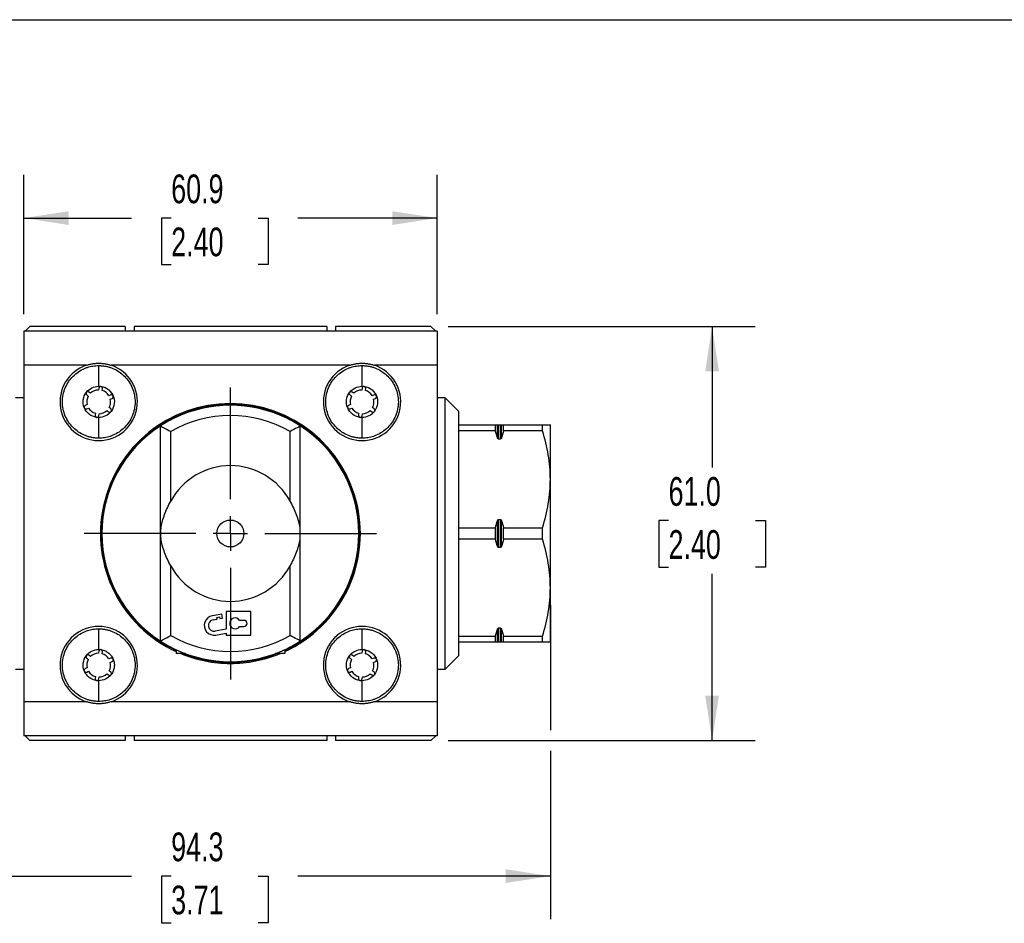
# Model space of a CAD drawing. Header units: millimetres. Extents: x 13 to 546, y 13 to 419.
# Tile 3 of 6: x 105 to 250, y 286 to 419. Entities that reach past the tile are written whole.
import ezdxf

# ---------------------------------------------------------------- set-up
doc = ezdxf.new("R2010")
doc.units = ezdxf.units.MM
doc.header["$LTSCALE"] = 2
doc.linetypes.add('SLD-Center', pattern=[19.05, 15.24, -1.27, 1.27, -1.27])
doc.linetypes.add('SLD-Solid', pattern=[0])
doc.layers.add('CENTER', color=40, linetype='SLD-Center')
doc.layers.add('DIMENSIONS', color=140, linetype='SLD-Solid', lineweight=25)
doc.layers.add('TEXT', color=140, linetype='SLD-Solid', lineweight=25)
doc.styles.add('SLDTEXTSTYLE0', font='TXT', dxfattribs={"width": 0.7})
doc.dimstyles.new('SLDDIMSTYLE0', dxfattribs={"dimtxt": 4.316016, "dimasz": 6.604, "dimexe": 0, "dimexo": 0.0625, "dimgap": 1.079004, "dimtad": 0, "dimtih": 1, "dimtoh": 1, "dimrnd": 1e-09, "dimzin": 12, "dimdsep": 46, "dimtxsty": 'SLDTEXTSTYLE0', "dimsah": 1, "dimcen": 0.09, "dimadec": 0, "dimazin": 3, "dimtfac": 1, "dimtofl": 0, "dimtmove": 0, "dimatfit": 3, "dimfxl": 0, "dimfrac": 2, "dimtolj": 1, "dimtzin": 12, "dimarcsym": 0})
doc.dimstyles.new('SLDDIMSTYLE6', dxfattribs={"dimtxt": 4.316016, "dimasz": 6.604, "dimexe": 0, "dimexo": 0.0625, "dimgap": 1.079004, "dimtad": 0, "dimtih": 1, "dimtoh": 1, "dimrnd": 1e-09, "dimzin": 4, "dimdsep": 46, "dimtxsty": 'SLDTEXTSTYLE0', "dimsah": 1, "dimcen": 0.09, "dimadec": 0, "dimazin": 1, "dimtfac": 1, "dimtofl": 0, "dimtmove": 0, "dimatfit": 3, "dimfxl": 0, "dimfrac": 2, "dimtolj": 1, "dimtzin": 12, "dimarcsym": 0})

# ---------------------------------------------------------------- blocks, each defined once
blk = doc.blocks.new('_D_10')
at = {"layer": 'DIMENSIONS'}
for p, q in [((168.51, 373.86), (213.75, 373.86)), ((207.4, 373.86), (207.4, 353.08)), ((200.98, 345.26), (199.53, 345.26)), ((199.53, 345.26), (199.53, 338.4)), ((213.81, 345.26), (215.26, 345.26)), ((215.26, 345.26), (215.26, 338.4)), ((199.53, 338.4), (200.98, 338.4)), ((215.26, 338.4), (213.81, 338.4)), ((207.4, 312.86), (207.4, 337.43)), ((168.51, 312.86), (213.75, 312.86))]:
    blk.add_line(p, q, dxfattribs=at)
for points in [[(207.4, 373.86), (206.38, 367.26), (208.41, 367.26)], [(207.4, 312.86), (208.41, 319.47), (206.38, 319.47)]]:
    blk.add_solid(points, dxfattribs=at)
at = {"layer": 'DIMENSIONS', "char_height": 4.233, "attachment_point": 1, "style": 'SLDTEXTSTYLE0'}
for s, insert in [('61.0', (200.98, 351.68)), ('2.40', (200.98, 343.86))]:
    blk.add_mtext(s, dxfattribs=dict(at, insert=insert))
blk = doc.blocks.new('_D_11')
at = {"layer": 'DIMENSIONS'}
for p, q in [((105.97, 375.7), (105.97, 396.21)), ((166.87, 375.7), (166.87, 396.21)), ((105.97, 389.86), (121.85, 389.86)), ((127.69, 389.86), (126.24, 389.86)), ((126.24, 389.86), (126.24, 383)), ((140.52, 389.86), (141.97, 389.86)), ((141.97, 389.86), (141.97, 383)), ((166.87, 389.86), (146.37, 389.86)), ((126.24, 383), (127.69, 383)), ((141.97, 383), (140.52, 383))]:
    blk.add_line(p, q, dxfattribs=at)
for points in [[(105.97, 389.86), (112.57, 388.84), (112.57, 390.87)], [(166.87, 389.86), (160.26, 390.87), (160.26, 388.84)]]:
    blk.add_solid(points, dxfattribs=at)
at = {"layer": 'DIMENSIONS', "char_height": 4.233, "attachment_point": 1, "style": 'SLDTEXTSTYLE0'}
for s, insert in [('60.9', (127.69, 396.28)), ('2.40', (127.69, 388.46))]:
    blk.add_mtext(s, dxfattribs=dict(at, insert=insert))
blk = doc.blocks.new('_D_12')
at = {"layer": 'DIMENSIONS'}
for p, q in [((89.27, 332.82), (89.27, 286.51)), ((183.57, 332.82), (183.57, 314.39)), ((183.57, 311.34), (183.57, 286.51)), ((89.27, 292.86), (121.85, 292.86)), ((127.69, 292.86), (126.24, 292.86)), ((126.24, 292.86), (126.24, 286)), ((140.52, 292.86), (141.97, 292.86)), ((141.97, 292.86), (141.97, 286)), ((183.57, 292.86), (146.37, 292.86)), ((126.24, 286), (127.69, 286)), ((141.97, 286), (140.52, 286))]:
    blk.add_line(p, q, dxfattribs=at)
for points in [[(89.27, 292.86), (95.87, 291.85), (95.87, 293.88)], [(183.57, 292.86), (176.96, 293.88), (176.96, 291.85)]]:
    blk.add_solid(points, dxfattribs=at)
at = {"layer": 'DIMENSIONS', "char_height": 4.233, "attachment_point": 1, "style": 'SLDTEXTSTYLE0'}
for s, insert in [('94.3', (127.69, 299.29)), ('3.71', (127.69, 291.46))]:
    blk.add_mtext(s, dxfattribs=dict(at, insert=insert))
blk = doc.blocks.new('SW_CENTERMARKSYMBOL_12')
at = {"layer": 'CENTER', "color": 0}
for p, q in [((0, 5.08), (0, 21.54)), ((0, 0), (0, 2.54)), ((-5.08, 0), (-21.54, 0)), ((0, 0), (-2.54, 0)), ((0, 0), (0, -2.54)), ((0, 0), (2.54, 0)), ((5.08, 0), (21.54, 0)), ((0, -5.08), (0, -21.54))]:
    blk.add_line(p, q, dxfattribs=at)

msp = doc.modelspace()

# ---------------------------------------------------------------- linework, layer by layer
for p, q in [((105.965, 373.164), (105.965, 368.164)), ((166.865, 373.164), (105.965, 373.164)), ((106.865, 373.864), (106.165, 373.164)), ((120.915, 373.864), (106.865, 373.864)), ((120.915, 373.864), (120.915, 373.164)), ((122.215, 373.864), (122.215, 373.164)), ((150.615, 373.864), (122.215, 373.864)), ((150.615, 373.864), (150.615, 373.164)), ((165.965, 373.864), (151.915, 373.864)), ((151.915, 373.864), (151.915, 373.164)), ((166.665, 373.164), (165.965, 373.864)), ((166.865, 373.164), (166.865, 368.164)), ((105.965, 368.164), (105.965, 318.564)), ((115.19, 368.164), (105.965, 368.164)), ((153.99, 368.164), (118.84, 368.164)), ((166.865, 368.164), (157.64, 368.164)), ((166.865, 368.164), (166.865, 318.564)), ((115.813, 364.036), (115.578, 364.217)), ((117.008, 364.807), (116.969, 364.513)), ((117.515, 364.44), (117.554, 364.735)), ((154.613, 364.036), (154.378, 364.217)), ((155.808, 364.807), (155.769, 364.513)), ((156.315, 364.44), (156.354, 364.735)), ((105.965, 363.364), (104.765, 363.364)), ((115.242, 363.781), (115.477, 363.6)), ((118.784, 363.787), (118.509, 363.674)), ((118.718, 363.164), (118.993, 363.277)), ((154.042, 363.781), (154.277, 363.6)), ((157.584, 363.787), (157.309, 363.674)), ((157.518, 363.164), (157.793, 363.277)), ((168.065, 363.364), (166.865, 363.364)), ((170.065, 361.364), (168.065, 363.364)), ((168.065, 323.364), (168.065, 363.364)), ((115.312, 362.36), (115.037, 362.247)), ((115.247, 361.738), (115.521, 361.851)), ((118.214, 361.489), (118.449, 361.308)), ((118.786, 361.744), (118.551, 361.925)), ((154.112, 362.36), (153.837, 362.247)), ((154.047, 361.738), (154.321, 361.851)), ((157.014, 361.489), (157.249, 361.308)), ((157.586, 361.744), (157.351, 361.925)), ((170.065, 359.364), (170.065, 361.364)), ((116.512, 361.087), (116.472, 360.793)), ((117.018, 360.72), (117.057, 361.014)), ((155.312, 361.087), (155.272, 360.793)), ((155.818, 360.72), (155.857, 361.014)), ((126.115, 343.364), (126.115, 359.211)), ((146.715, 343.364), (146.715, 359.211)), ((170.065, 358.505), (170.065, 359.364)), ((170.065, 359.364), (175.469, 359.364)), ((170.065, 344.223), (170.065, 358.505)), ((175.469, 358.505), (170.065, 358.505)), ((175.469, 358.505), (175.469, 359.364)), ((175.757, 357.503), (175.757, 359.364)), ((175.931, 357.286), (175.931, 359.364)), ((175.931, 359.364), (176.2, 359.364)), ((176.2, 357.286), (176.2, 359.364)), ((176.373, 357.503), (176.373, 359.364)), ((176.662, 358.505), (176.662, 359.364)), ((176.662, 359.364), (182.41, 359.364)), ((182.41, 358.505), (176.662, 358.505)), ((182.41, 358.505), (182.41, 359.364)), ((183.565, 351.364), (183.565, 359.364)), ((127.615, 348.115), (127.615, 358.375)), ((145.215, 348.115), (145.215, 358.375)), ((176.2, 357.286), (175.931, 357.286)), ((183.565, 335.364), (183.565, 351.364)), ((175.931, 345.442), (176.2, 345.442)), ((175.931, 341.286), (175.931, 345.442)), ((176.2, 341.286), (176.2, 345.442)), ((170.065, 342.505), (170.065, 344.223)), ((170.065, 344.223), (175.469, 344.223)), ((175.469, 342.505), (175.469, 344.223)), ((175.757, 341.503), (175.757, 345.225)), ((176.373, 341.503), (176.373, 345.225)), ((176.662, 342.505), (176.662, 344.223)), ((176.662, 344.223), (182.41, 344.223)), ((182.41, 342.505), (182.41, 344.223)), ((126.115, 327.517), (126.115, 343.364)), ((146.715, 327.517), (146.715, 343.364)), ((170.065, 328.223), (170.065, 342.505)), ((175.469, 342.505), (170.065, 342.505)), ((182.41, 342.505), (176.662, 342.505)), ((176.2, 341.286), (175.931, 341.286)), ((127.615, 328.353), (127.615, 338.613)), ((145.215, 328.353), (145.215, 338.613)), ((183.565, 327.364), (183.565, 335.364)), ((135.142, 331.49), (133.763, 331.247)), ((134.415, 331.006), (134.809, 331.076)), ((134.458, 330.76), (134.415, 331.006)), ((134.809, 331.076), (134.852, 330.83)), ((134.852, 330.83), (135.246, 330.899)), ((135.246, 330.899), (135.142, 331.49)), ((139.415, 331.864), (135.815, 331.864)), ((135.815, 331.864), (135.815, 329.273)), ((139.415, 328.364), (139.415, 331.864)), ((133.868, 330.656), (134.458, 330.76)), ((138.415, 330.564), (137.772, 330.564)), ((137.772, 329.664), (138.415, 329.664)), ((175.931, 329.442), (176.2, 329.442)), ((175.931, 327.364), (175.931, 329.442)), ((176.2, 327.364), (176.2, 329.442)), ((135.815, 329.273), (134.163, 328.982)), ((134.267, 328.391), (135.815, 328.664)), ((135.815, 328.664), (135.815, 328.364)), ((135.815, 328.364), (139.415, 328.364)), ((170.065, 327.364), (170.065, 328.223)), ((170.065, 328.223), (175.469, 328.223)), ((175.469, 327.364), (175.469, 328.223)), ((175.757, 327.364), (175.757, 329.225)), ((176.373, 327.364), (176.373, 329.225)), ((176.662, 328.223), (182.41, 328.223)), ((176.662, 327.364), (176.662, 328.223)), ((182.41, 327.364), (182.41, 328.223)), ((170.065, 325.364), (170.065, 327.364)), ((175.469, 327.364), (170.065, 327.364)), ((176.2, 327.364), (175.931, 327.364)), ((182.41, 327.364), (176.662, 327.364)), ((115.813, 325.236), (115.578, 325.417)), ((117.008, 326.007), (116.969, 325.713)), ((117.515, 325.64), (117.554, 325.935)), ((128.415, 326.249), (128.415, 325.664)), ((129.788, 325.664), (128.415, 325.664)), ((144.415, 325.664), (143.042, 325.664)), ((144.415, 326.25), (144.415, 325.664)), ((154.613, 325.236), (154.378, 325.417)), ((155.808, 326.007), (155.769, 325.713)), ((156.315, 325.64), (156.354, 325.935)), ((168.065, 323.364), (170.065, 325.364)), ((115.312, 323.56), (115.037, 323.447)), ((115.242, 324.981), (115.477, 324.8)), ((118.784, 324.987), (118.509, 324.874)), ((118.718, 324.364), (118.993, 324.477)), ((154.112, 323.56), (153.837, 323.447)), ((154.042, 324.981), (154.277, 324.8)), ((157.584, 324.987), (157.309, 324.874)), ((157.518, 324.364), (157.793, 324.477)), ((104.765, 323.364), (105.965, 323.364)), ((115.247, 322.938), (115.521, 323.051)), ((116.512, 322.287), (116.472, 321.993)), ((117.018, 321.92), (117.057, 322.214)), ((118.214, 322.689), (118.449, 322.508)), ((118.786, 322.944), (118.551, 323.125)), ((154.047, 322.938), (154.321, 323.051)), ((155.312, 322.287), (155.272, 321.993)), ((155.818, 321.92), (155.857, 322.214)), ((157.014, 322.689), (157.249, 322.508)), ((157.586, 322.944), (157.351, 323.125)), ((166.865, 323.364), (168.065, 323.364)), ((115.19, 318.564), (105.965, 318.564)), ((105.965, 318.564), (105.965, 313.564)), ((153.99, 318.564), (118.84, 318.564)), ((166.865, 318.564), (157.64, 318.564)), ((166.865, 318.564), (166.865, 313.564)), ((166.865, 313.564), (105.965, 313.564)), ((106.165, 313.564), (106.865, 312.864)), ((120.915, 313.564), (120.915, 312.864)), ((122.215, 313.564), (122.215, 312.864)), ((150.615, 313.564), (150.615, 312.864)), ((151.915, 313.564), (151.915, 312.864)), ((165.965, 312.864), (166.665, 313.564)), ((120.915, 312.864), (106.865, 312.864)), ((150.615, 312.864), (122.215, 312.864)), ((165.965, 312.864), (151.915, 312.864))]:
    msp.add_line(p, q)
msp.add_circle((136.415, 343.364), 1.985)
for centre, radius, start, end in [((117.015, 362.764), 5.7, 108.67172, 71.32828), ((155.815, 362.764), 5.7, 108.67172, 71.32828), ((115.41, 363.999), 0.275, 52.41612, 138.44288), ((117.015, 362.764), 1.75, 91.4881, 133.35428), ((117.282, 364.771), 0.275, 352.44366, 172.44377), ((117.015, 362.764), 1.75, 31.35041, 73.38182), ((154.21, 363.999), 0.275, 52.41612, 138.44288), ((155.815, 362.764), 1.75, 91.4881, 133.35428), ((156.082, 364.771), 0.275, 352.44366, 172.44377), ((155.815, 362.764), 1.75, 31.35041, 73.38182), ((117.015, 362.764), 1.75, 151.46056, 193.32674), ((117.015, 362.764), 1.75, 331.37794, 13.24412), ((118.889, 363.532), 0.275, 292.30596, 112.30608), ((155.815, 362.764), 1.75, 151.46056, 193.32674), ((155.815, 362.764), 1.75, 331.37794, 13.24412), ((157.689, 363.532), 0.275, 292.30596, 112.30608), ((115.142, 361.993), 0.275, 112.38858, 197.00905), ((117.015, 362.764), 1.75, 211.43302, 253.2992), ((117.015, 362.764), 1.75, 271.40548, 313.27166), ((136.415, 343.364), 19.15, 294.69291, 245.30709), ((136.415, 343.364), 19, 90, 245.09894), ((136.415, 343.364), 18.95, 90, 245.02874), ((118.617, 361.525), 0.275, 232.3335, 319.93304), ((118.617, 361.525), 0.275, 324.82774, 52.33362), ((136.415, 343.364), 18.9, 63.95012, 116.04988), ((136.415, 343.364), 19, 294.90106, 90), ((136.415, 343.364), 18.95, 294.97126, 90), ((153.942, 361.993), 0.275, 112.38858, 197.00905), ((155.815, 362.764), 1.75, 211.43302, 253.2992), ((155.815, 362.764), 1.75, 271.40548, 313.27166), ((157.417, 361.525), 0.275, 232.3335, 319.93304), ((157.417, 361.525), 0.275, 324.82774, 52.33362), ((116.745, 360.756), 0.275, 172.36104, 257.46262), ((136.415, 343.364), 18.9, 116.04988, 123.02286), ((136.415, 343.364), 17.4, 59.61904, 120.38096), ((136.415, 343.364), 18.9, 56.97714, 63.95012), ((155.545, 360.756), 0.275, 172.36104, 257.46262), ((136.415, 343.364), 18.932, 122.96018, 237.03982), ((136.415, 343.364), 18.932, 302.96018, 57.03982), ((136.415, 343.364), 10, 28.36294, 151.63706), ((136.415, 343.364), 10.3, 175.01562, 184.98438), ((136.415, 343.364), 10.3, 355.01562, 4.98438), ((136.415, 343.364), 10, 208.36294, 331.63706), ((134.015, 329.819), 1.45, 100.00002, 280.00003), ((137.111, 330.114), 0.8, 34.22886, 325.7711), ((117.015, 323.964), 5.7, 288.67172, 251.32828), ((134.015, 329.819), 0.85, 100.00001, 279.99999), ((138.415, 330.114), 0.45, 270.00002, 89.99998), ((155.815, 323.964), 5.7, 288.67172, 251.32828), ((136.415, 343.364), 17.4, 239.61904, 300.38096), ((136.415, 343.364), 18.9, 236.97714, 243.95012), ((136.415, 343.364), 18.9, 296.04988, 303.02286), ((115.41, 325.199), 0.275, 52.41612, 138.44288), ((117.015, 323.964), 1.75, 91.4881, 133.35428), ((117.282, 325.971), 0.275, 352.44366, 172.44377), ((117.015, 323.964), 1.75, 31.35041, 73.38182), ((136.415, 343.364), 18.9, 243.95012, 296.04988), ((136.415, 343.364), 19.15, 247.56033, 270), ((136.415, 343.364), 19, 248.6823, 291.3177), ((136.415, 343.364), 18.95, 249.07311, 256.46001), ((136.415, 343.364), 18.95, 264.50578, 290.92689), ((136.415, 343.364), 19.15, 270, 292.43967), ((154.21, 325.199), 0.275, 52.41612, 138.44288), ((155.815, 323.964), 1.75, 91.4881, 133.35428), ((156.082, 325.971), 0.275, 352.44366, 172.44377), ((155.815, 323.964), 1.75, 31.35041, 73.38182), ((117.015, 323.964), 1.75, 151.46056, 193.32674), ((117.015, 323.964), 1.75, 331.37794, 13.24412), ((118.889, 324.732), 0.275, 292.30596, 112.30608), ((155.815, 323.964), 1.75, 151.46056, 193.32674), ((155.815, 323.964), 1.75, 331.37794, 13.24412), ((157.689, 324.732), 0.275, 292.30596, 112.30608), ((115.142, 323.193), 0.275, 112.38858, 197.00905), ((117.015, 323.964), 1.75, 211.43302, 253.2992), ((117.015, 323.964), 1.75, 271.40548, 313.27166), ((118.617, 322.725), 0.275, 232.3335, 319.93304), ((118.617, 322.725), 0.275, 324.82774, 52.33362), ((153.942, 323.193), 0.275, 112.38858, 197.00905), ((155.815, 323.964), 1.75, 211.43302, 253.2992), ((155.815, 323.964), 1.75, 271.40548, 313.27166), ((157.417, 322.725), 0.275, 232.3335, 319.93304), ((157.417, 322.725), 0.275, 324.82774, 52.33362), ((116.745, 321.956), 0.275, 172.36104, 257.46262), ((155.545, 321.956), 0.275, 172.36104, 257.46262)]:
    msp.add_arc(centre, radius, start, end)
for points, knots in [([(117.015, 357.414), (116.935, 357.415), (116.775, 357.417), (116.536, 357.433), (116.3, 357.459), (116.066, 357.495), (115.835, 357.542), (115.605, 357.599), (115.378, 357.667), (115.154, 357.745), (114.687, 357.93), (114.008, 358.296), (113.21, 358.958), (112.547, 359.756), (112.05, 360.679), (111.734, 361.693), (111.631, 362.764), (111.734, 363.834), (112.05, 364.848), (112.547, 365.771), (113.209, 366.57), (114.007, 367.232), (114.743, 367.628), (115.331, 367.85), (115.741, 367.968), (116.159, 368.052), (116.585, 368.104), (116.871, 368.111), (117.015, 368.114)], [0, 0, 0, 0, 0.0143356, 0.0285603, 0.0427014, 0.0567871, 0.0708457, 0.0849056, 0.0989955, 0.1131437, 0.127378, 0.1886526, 0.2501067, 0.311524, 0.3728354, 0.4362654, 0.5000112, 0.5637191, 0.6271871, 0.6884617, 0.7499158, 0.8113331, 0.8726445, 0.8981869, 0.9235279, 0.9488334, 0.9742694, 1, 1, 1, 1]), ([(115.19, 368.164), (115.264, 368.188), (115.412, 368.236), (115.636, 368.296), (115.862, 368.348), (116.09, 368.39), (116.319, 368.423), (116.55, 368.447), (116.782, 368.461), (116.937, 368.463), (117.015, 368.464)], [0, 0, 0, 0, 0.1268882, 0.2526973, 0.3776922, 0.5021432, 0.6263241, 0.7505105, 0.8749779, 1, 1, 1, 1]), ([(117.015, 368.464), (117.093, 368.463), (117.248, 368.461), (117.481, 368.447), (117.711, 368.423), (117.94, 368.39), (118.168, 368.348), (118.394, 368.296), (118.619, 368.236), (118.766, 368.188), (118.84, 368.164)], [0, 0, 0, 0, 0.1250222, 0.2494896, 0.373676, 0.4978569, 0.6223079, 0.7473028, 0.8731118, 1, 1, 1, 1]), ([(117.015, 368.114), (117.095, 368.113), (117.255, 368.111), (117.494, 368.095), (117.73, 368.069), (117.964, 368.033), (118.196, 367.986), (118.425, 367.929), (118.652, 367.861), (118.877, 367.783), (119.343, 367.598), (120.023, 367.232), (120.821, 366.57), (121.483, 365.771), (121.98, 364.849), (122.296, 363.835), (122.4, 362.764), (122.296, 361.693), (121.981, 360.68), (121.483, 359.757), (120.821, 358.958), (120.023, 358.296), (119.287, 357.9), (118.699, 357.678), (118.289, 357.56), (117.871, 357.476), (117.446, 357.423), (117.159, 357.417), (117.015, 357.414)], [0, 0, 0, 0, 0.0143356, 0.0285603, 0.0427014, 0.0567871, 0.0708457, 0.0849056, 0.0989955, 0.1131437, 0.127378, 0.1886526, 0.2501067, 0.311524, 0.3728354, 0.4362654, 0.5000112, 0.5637191, 0.6271871, 0.6884617, 0.7499158, 0.8113331, 0.8726445, 0.8981869, 0.9235279, 0.9488334, 0.9742694, 1, 1, 1, 1]), ([(155.815, 357.414), (155.735, 357.415), (155.575, 357.417), (155.336, 357.433), (155.1, 357.459), (154.866, 357.495), (154.635, 357.542), (154.405, 357.599), (154.178, 357.667), (153.954, 357.745), (153.487, 357.93), (152.808, 358.296), (152.01, 358.958), (151.347, 359.756), (150.85, 360.679), (150.534, 361.693), (150.431, 362.764), (150.534, 363.834), (150.85, 364.848), (151.347, 365.771), (152.009, 366.57), (152.807, 367.232), (153.543, 367.628), (154.131, 367.85), (154.541, 367.968), (154.959, 368.052), (155.385, 368.104), (155.671, 368.111), (155.815, 368.114)], [0, 0, 0, 0, 0.0143356, 0.0285603, 0.0427014, 0.0567871, 0.0708457, 0.0849056, 0.0989955, 0.1131437, 0.127378, 0.1886526, 0.2501067, 0.311524, 0.3728354, 0.4362654, 0.5000112, 0.5637191, 0.6271871, 0.6884617, 0.7499158, 0.8113331, 0.8726445, 0.8981869, 0.9235279, 0.9488334, 0.9742694, 1, 1, 1, 1]), ([(153.99, 368.164), (154.064, 368.188), (154.212, 368.236), (154.436, 368.296), (154.662, 368.348), (154.89, 368.39), (155.119, 368.423), (155.35, 368.447), (155.582, 368.461), (155.737, 368.463), (155.815, 368.464)], [0, 0, 0, 0, 0.1268882, 0.2526973, 0.3776922, 0.5021432, 0.6263241, 0.7505105, 0.8749779, 1, 1, 1, 1]), ([(155.815, 368.464), (155.893, 368.463), (156.048, 368.461), (156.281, 368.447), (156.511, 368.423), (156.74, 368.39), (156.968, 368.348), (157.194, 368.296), (157.419, 368.236), (157.566, 368.188), (157.64, 368.164)], [0, 0, 0, 0, 0.12502216, 0.2494896, 0.373676, 0.4978569, 0.62230789, 0.74730278, 0.8731118, 1, 1, 1, 1]), ([(155.815, 368.114), (155.895, 368.113), (156.055, 368.111), (156.294, 368.095), (156.53, 368.069), (156.764, 368.033), (156.996, 367.986), (157.225, 367.929), (157.452, 367.861), (157.677, 367.783), (158.143, 367.598), (158.823, 367.232), (159.621, 366.57), (160.283, 365.771), (160.78, 364.849), (161.096, 363.835), (161.2, 362.764), (161.096, 361.693), (160.781, 360.68), (160.283, 359.757), (159.621, 358.958), (158.823, 358.296), (158.087, 357.9), (157.499, 357.678), (157.089, 357.56), (156.671, 357.476), (156.246, 357.423), (155.959, 357.417), (155.815, 357.414)], [0, 0, 0, 0, 0.0143356, 0.0285603, 0.0427014, 0.0567871, 0.0708457, 0.0849056, 0.0989955, 0.1131437, 0.127378, 0.1886526, 0.2501067, 0.311524, 0.3728354, 0.4362654, 0.5000112, 0.5637191, 0.6271871, 0.6884617, 0.7499158, 0.8113331, 0.8726445, 0.8981869, 0.9235279, 0.9488334, 0.9742694, 1, 1, 1, 1]), ([(115.204, 364.182), (115.418, 364.456), (115.696, 364.68), (116.32, 364.984), (116.668, 365.064), (117.015, 365.064)], [0, 0, 0, 0, 0.5, 0.5, 1, 1, 1, 1]), ([(117.015, 365.064), (117.441, 365.064), (117.867, 364.943), (118.591, 364.493), (118.888, 364.165), (119.266, 363.401), (119.346, 362.966), (119.263, 362.118), (119.101, 361.706), (118.842, 361.367)], [0, 0, 0, 0, 0.25, 0.25, 0.5, 0.5, 0.75, 0.75, 1, 1, 1, 1]), ([(154.004, 364.182), (154.218, 364.456), (154.496, 364.68), (155.12, 364.984), (155.468, 365.064), (155.815, 365.064)], [0, 0, 0, 0, 0.5, 0.5, 1, 1, 1, 1]), ([(155.815, 365.064), (156.241, 365.064), (156.667, 364.943), (157.391, 364.493), (157.688, 364.165), (158.066, 363.401), (158.146, 362.966), (158.063, 362.118), (157.901, 361.706), (157.642, 361.367)], [0, 0, 0, 0, 0.25, 0.25, 0.5, 0.5, 0.75, 0.75, 1, 1, 1, 1]), ([(114.879, 361.912), (114.733, 362.278), (114.683, 362.681), (114.788, 363.461), (114.943, 363.837), (115.18, 364.151)], [0, 0, 0, 0, 0.5, 0.5, 1, 1, 1, 1]), ([(115.18, 364.151), (115.143, 364.094), (115.127, 364.022), (115.15, 363.886), (115.188, 363.823), (115.242, 363.781)], [0, 0, 0, 0, 0.5, 0.5, 1, 1, 1, 1]), ([(153.679, 361.912), (153.533, 362.278), (153.483, 362.681), (153.588, 363.461), (153.743, 363.837), (153.98, 364.151)], [0, 0, 0, 0, 0.5, 0.5, 1, 1, 1, 1]), ([(153.98, 364.151), (153.943, 364.094), (153.927, 364.022), (153.95, 363.886), (153.988, 363.823), (154.042, 363.781)], [0, 0, 0, 0, 0.5, 0.5, 1, 1, 1, 1]), ([(116.685, 360.488), (116.296, 360.544), (115.923, 360.701), (115.3, 361.181), (115.052, 361.502), (114.899, 361.864)], [0, 0, 0, 0, 0.5, 0.5, 1, 1, 1, 1]), ([(114.899, 361.864), (114.93, 361.804), (114.985, 361.757), (115.112, 361.711), (115.184, 361.713), (115.246, 361.738)], [0, 0, 0, 0, 0.5, 0.5, 1, 1, 1, 1]), ([(118.828, 361.348), (118.614, 361.074), (118.336, 360.849), (117.711, 360.544), (117.363, 360.464), (117.015, 360.464)], [0, 0, 0, 0, 0.5, 0.5, 1, 1, 1, 1]), ([(155.485, 360.488), (155.096, 360.544), (154.723, 360.701), (154.1, 361.181), (153.852, 361.502), (153.699, 361.864)], [0, 0, 0, 0, 0.5, 0.5, 1, 1, 1, 1]), ([(153.699, 361.864), (153.73, 361.804), (153.785, 361.757), (153.912, 361.711), (153.984, 361.713), (154.046, 361.738)], [0, 0, 0, 0, 0.5, 0.5, 1, 1, 1, 1]), ([(157.628, 361.348), (157.414, 361.074), (157.136, 360.849), (156.511, 360.544), (156.163, 360.464), (155.815, 360.464)], [0, 0, 0, 0, 0.5, 0.5, 1, 1, 1, 1]), ([(116.732, 360.481), (116.8, 360.478), (116.869, 360.502), (116.973, 360.589), (117.008, 360.652), (117.017, 360.72)], [0, 0, 0, 0, 0.5, 0.5, 1, 1, 1, 1]), ([(155.532, 360.481), (155.6, 360.478), (155.669, 360.502), (155.773, 360.589), (155.808, 360.652), (155.817, 360.72)], [0, 0, 0, 0, 0.5, 0.5, 1, 1, 1, 1]), ([(126.115, 359.211), (126.115, 359.211), (126.126, 359.205), (126.17, 359.181), (126.203, 359.163), (126.328, 359.095), (126.449, 359.029), (126.878, 358.792), (127.251, 358.583), (127.615, 358.375)], [0, 0, 0, 0, 0.125, 0.125, 0.25, 0.25, 0.5, 0.5, 1, 1, 1, 1]), ([(146.715, 359.211), (146.715, 359.211), (146.704, 359.205), (146.66, 359.181), (146.627, 359.163), (146.502, 359.095), (146.381, 359.029), (145.952, 358.792), (145.579, 358.583), (145.215, 358.375)], [0, 0, 0, 0, 0.125, 0.125, 0.25, 0.25, 0.5, 0.5, 1, 1, 1, 1]), ([(175.757, 359.364), (175.77, 359.364), (175.786, 359.364), (175.824, 359.364), (175.839, 359.364), (175.878, 359.364), (175.903, 359.364), (175.931, 359.364)], [0, 0, 0, 0, 0.5, 0.5, 0.75, 0.75, 1, 1, 1, 1]), ([(176.2, 359.364), (176.227, 359.364), (176.252, 359.364), (176.291, 359.364), (176.306, 359.364), (176.344, 359.364), (176.361, 359.364), (176.373, 359.364)], [0, 0, 0, 0, 0.25, 0.25, 0.5, 0.5, 1, 1, 1, 1]), ([(182.41, 359.364), (182.768, 359.364), (183.058, 359.364), (183.457, 359.364), (183.565, 359.364), (183.565, 359.364)], [0, 0, 0, 0, 0.5, 0.5, 1, 1, 1, 1]), ([(183.565, 351.364), (183.565, 352.578), (183.457, 353.778), (183.058, 356.157), (182.768, 357.335), (182.41, 358.505)], [0, 0, 0, 0, 0.5, 0.5, 1, 1, 1, 1]), ([(175.931, 357.286), (175.903, 357.286), (175.878, 357.299), (175.84, 357.331), (175.824, 357.351), (175.786, 357.413), (175.77, 357.457), (175.757, 357.503)], [0, 0, 0, 0, 0.25, 0.25, 0.5, 0.5, 1, 1, 1, 1]), ([(176.373, 357.503), (176.361, 357.457), (176.344, 357.413), (176.306, 357.352), (176.291, 357.332), (176.252, 357.299), (176.227, 357.286), (176.2, 357.286)], [0, 0, 0, 0, 0.5, 0.5, 0.75, 0.75, 1, 1, 1, 1]), ([(182.41, 344.223), (182.768, 345.393), (183.058, 346.571), (183.457, 348.95), (183.565, 350.15), (183.565, 351.364)], [0, 0, 0, 0, 0.5, 0.5, 1, 1, 1, 1]), ([(126.154, 344.259), (126.164, 344.275), (126.174, 344.306), (126.193, 344.372), (126.202, 344.408), (126.231, 344.52), (126.25, 344.6), (126.309, 344.84), (126.351, 345.003), (126.489, 345.497), (126.598, 345.832), (126.842, 346.491), (126.979, 346.818), (127.278, 347.468), (127.44, 347.791), (127.615, 348.115)], [0, 0, 0, 0, 0.03125, 0.03125, 0.0625, 0.0625, 0.125, 0.125, 0.25, 0.25, 0.5, 0.5, 0.75, 0.75, 1, 1, 1, 1]), ([(145.215, 348.115), (145.389, 347.792), (145.552, 347.469), (145.851, 346.818), (145.988, 346.491), (146.233, 345.83), (146.341, 345.496), (146.48, 345.002), (146.522, 344.838), (146.581, 344.598), (146.6, 344.52), (146.628, 344.409), (146.637, 344.373), (146.656, 344.306), (146.666, 344.275), (146.676, 344.259)], [0, 0, 0, 0, 0.25, 0.25, 0.5, 0.5, 0.75, 0.75, 0.875, 0.875, 0.9375, 0.9375, 0.96875, 0.96875, 1, 1, 1, 1]), ([(175.757, 345.225), (175.77, 345.27), (175.786, 345.314), (175.824, 345.376), (175.839, 345.396), (175.878, 345.429), (175.903, 345.442), (175.931, 345.442)], [0, 0, 0, 0, 0.5, 0.5, 0.75, 0.75, 1, 1, 1, 1]), ([(176.2, 345.442), (176.227, 345.442), (176.252, 345.429), (176.291, 345.396), (176.306, 345.377), (176.344, 345.315), (176.361, 345.27), (176.373, 345.225)], [0, 0, 0, 0, 0.25, 0.25, 0.5, 0.5, 1, 1, 1, 1]), ([(127.615, 338.613), (127.441, 338.936), (127.278, 339.259), (126.979, 339.909), (126.843, 340.237), (126.597, 340.898), (126.489, 341.231), (126.35, 341.726), (126.308, 341.89), (126.249, 342.129), (126.23, 342.208), (126.203, 342.319), (126.193, 342.355), (126.174, 342.422), (126.164, 342.453), (126.154, 342.469)], [0, 0, 0, 0, 0.25, 0.25, 0.5, 0.5, 0.75, 0.75, 0.875, 0.875, 0.9375, 0.9375, 0.96875, 0.96875, 1, 1, 1, 1]), ([(146.676, 342.469), (146.666, 342.452), (146.656, 342.422), (146.637, 342.356), (146.628, 342.32), (146.6, 342.208), (146.581, 342.128), (146.522, 341.888), (146.479, 341.724), (146.341, 341.231), (146.233, 340.896), (145.988, 340.237), (145.851, 339.91), (145.552, 339.26), (145.39, 338.937), (145.215, 338.613)], [0, 0, 0, 0, 0.03125, 0.03125, 0.0625, 0.0625, 0.125, 0.125, 0.25, 0.25, 0.5, 0.5, 0.75, 0.75, 1, 1, 1, 1]), ([(183.565, 335.364), (183.565, 336.578), (183.457, 337.778), (183.058, 340.157), (182.768, 341.335), (182.41, 342.505)], [0, 0, 0, 0, 0.5, 0.5, 1, 1, 1, 1]), ([(175.931, 341.286), (175.903, 341.286), (175.878, 341.299), (175.84, 341.331), (175.824, 341.351), (175.786, 341.413), (175.77, 341.457), (175.757, 341.503)], [0, 0, 0, 0, 0.25, 0.25, 0.5, 0.5, 1, 1, 1, 1]), ([(176.373, 341.503), (176.361, 341.457), (176.344, 341.413), (176.306, 341.352), (176.291, 341.332), (176.252, 341.299), (176.227, 341.286), (176.2, 341.286)], [0, 0, 0, 0, 0.5, 0.5, 0.75, 0.75, 1, 1, 1, 1]), ([(182.41, 328.223), (182.768, 329.393), (183.058, 330.571), (183.457, 332.95), (183.565, 334.15), (183.565, 335.364)], [0, 0, 0, 0, 0.5, 0.5, 1, 1, 1, 1]), ([(175.757, 329.225), (175.77, 329.27), (175.786, 329.314), (175.824, 329.376), (175.839, 329.396), (175.878, 329.429), (175.903, 329.442), (175.931, 329.442)], [0, 0, 0, 0, 0.5, 0.5, 0.75, 0.75, 1, 1, 1, 1]), ([(176.2, 329.442), (176.227, 329.442), (176.252, 329.429), (176.291, 329.396), (176.306, 329.377), (176.344, 329.315), (176.361, 329.27), (176.373, 329.225)], [0, 0, 0, 0, 0.25, 0.25, 0.5, 0.5, 1, 1, 1, 1]), ([(117.015, 318.614), (116.935, 318.615), (116.775, 318.617), (116.536, 318.633), (116.3, 318.659), (116.066, 318.695), (115.835, 318.742), (115.605, 318.799), (115.378, 318.867), (115.154, 318.945), (114.687, 319.13), (114.008, 319.496), (113.21, 320.158), (112.547, 320.956), (112.05, 321.879), (111.734, 322.893), (111.631, 323.964), (111.734, 325.034), (112.05, 326.048), (112.547, 326.971), (113.209, 327.77), (114.007, 328.432), (114.743, 328.828), (115.331, 329.05), (115.741, 329.168), (116.159, 329.252), (116.585, 329.304), (116.871, 329.311), (117.015, 329.314)], [0, 0, 0, 0, 0.0143356, 0.0285603, 0.0427014, 0.0567871, 0.0708457, 0.0849056, 0.0989955, 0.1131437, 0.127378, 0.1886526, 0.2501067, 0.311524, 0.3728354, 0.4362654, 0.5000112, 0.5637191, 0.6271871, 0.6884617, 0.7499158, 0.8113331, 0.8726445, 0.8981869, 0.9235279, 0.9488334, 0.9742694, 1, 1, 1, 1]), ([(117.015, 329.314), (117.095, 329.313), (117.255, 329.311), (117.494, 329.295), (117.73, 329.269), (117.964, 329.233), (118.196, 329.186), (118.425, 329.129), (118.652, 329.061), (118.877, 328.983), (119.343, 328.798), (120.023, 328.432), (120.821, 327.77), (121.483, 326.971), (121.98, 326.049), (122.296, 325.035), (122.4, 323.964), (122.296, 322.893), (121.981, 321.88), (121.483, 320.957), (120.821, 320.158), (120.023, 319.496), (119.287, 319.1), (118.699, 318.878), (118.289, 318.76), (117.871, 318.676), (117.446, 318.623), (117.159, 318.617), (117.015, 318.614)], [0, 0, 0, 0, 0.0143356, 0.0285603, 0.0427014, 0.0567871, 0.0708457, 0.0849056, 0.0989955, 0.1131437, 0.127378, 0.1886526, 0.2501067, 0.311524, 0.3728354, 0.4362654, 0.5000112, 0.5637191, 0.6271871, 0.6884617, 0.7499158, 0.8113331, 0.8726445, 0.8981869, 0.9235279, 0.9488334, 0.9742694, 1, 1, 1, 1]), ([(126.115, 327.517), (126.115, 327.517), (126.126, 327.523), (126.17, 327.547), (126.203, 327.565), (126.328, 327.633), (126.449, 327.699), (126.878, 327.936), (127.251, 328.145), (127.615, 328.353)], [0, 0, 0, 0, 0.125, 0.125, 0.25, 0.25, 0.5, 0.5, 1, 1, 1, 1]), ([(146.715, 327.517), (146.715, 327.517), (146.704, 327.523), (146.66, 327.547), (146.627, 327.565), (146.502, 327.633), (146.381, 327.699), (145.952, 327.936), (145.579, 328.145), (145.215, 328.353)], [0, 0, 0, 0, 0.125, 0.125, 0.25, 0.25, 0.5, 0.5, 1, 1, 1, 1]), ([(155.815, 318.614), (155.735, 318.615), (155.575, 318.617), (155.336, 318.633), (155.1, 318.659), (154.866, 318.695), (154.635, 318.742), (154.405, 318.799), (154.178, 318.867), (153.954, 318.945), (153.487, 319.13), (152.808, 319.496), (152.01, 320.158), (151.347, 320.956), (150.85, 321.879), (150.534, 322.893), (150.431, 323.964), (150.534, 325.034), (150.85, 326.048), (151.347, 326.971), (152.009, 327.77), (152.807, 328.432), (153.543, 328.828), (154.131, 329.05), (154.541, 329.168), (154.959, 329.252), (155.385, 329.304), (155.671, 329.311), (155.815, 329.314)], [0, 0, 0, 0, 0.0143356, 0.0285603, 0.0427014, 0.0567871, 0.0708457, 0.0849056, 0.0989955, 0.1131437, 0.127378, 0.1886526, 0.2501067, 0.311524, 0.3728354, 0.4362654, 0.5000112, 0.5637191, 0.6271871, 0.6884617, 0.7499158, 0.8113331, 0.8726445, 0.8981869, 0.9235279, 0.9488334, 0.9742694, 1, 1, 1, 1]), ([(155.815, 329.314), (155.895, 329.313), (156.055, 329.311), (156.294, 329.295), (156.53, 329.269), (156.764, 329.233), (156.996, 329.186), (157.225, 329.129), (157.452, 329.061), (157.677, 328.983), (158.143, 328.798), (158.823, 328.432), (159.621, 327.77), (160.283, 326.971), (160.78, 326.049), (161.096, 325.035), (161.2, 323.964), (161.096, 322.893), (160.781, 321.88), (160.283, 320.957), (159.621, 320.158), (158.823, 319.496), (158.087, 319.1), (157.499, 318.878), (157.089, 318.76), (156.671, 318.676), (156.246, 318.623), (155.959, 318.617), (155.815, 318.614)], [0, 0, 0, 0, 0.0143356, 0.0285603, 0.0427014, 0.0567871, 0.0708457, 0.0849056, 0.0989955, 0.1131437, 0.127378, 0.1886526, 0.2501067, 0.311524, 0.3728354, 0.4362654, 0.5000112, 0.5637191, 0.6271871, 0.6884617, 0.7499158, 0.8113331, 0.8726445, 0.8981869, 0.9235279, 0.9488334, 0.9742694, 1, 1, 1, 1]), ([(126.115, 327.479), (126.115, 327.488), (126.115, 327.496), (126.115, 327.502), (126.115, 327.508), (126.115, 327.513), (126.115, 327.515), (126.115, 327.517), (126.115, 327.517), (126.115, 327.517)], [0, 0, 0, 0, 0.000033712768, 0.000033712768, 0.000033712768, 0.000067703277, 0.000067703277, 0.000067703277, 0.000084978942, 0.000084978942, 0.000084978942, 0.000084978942]), ([(146.715, 327.517), (146.715, 327.517), (146.715, 327.515), (146.715, 327.512), (146.715, 327.509), (146.715, 327.504), (146.715, 327.498), (146.715, 327.492), (146.715, 327.486), (146.715, 327.479)], [0, 0, 0, 0, 0.000029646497, 0.000029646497, 0.000029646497, 0.000059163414, 0.000059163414, 0.000059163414, 0.000084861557, 0.000084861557, 0.000084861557, 0.000084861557]), ([(175.931, 327.364), (175.903, 327.364), (175.878, 327.364), (175.84, 327.364), (175.824, 327.364), (175.786, 327.364), (175.77, 327.364), (175.757, 327.364)], [0, 0, 0, 0, 0.25, 0.25, 0.5, 0.5, 1, 1, 1, 1]), ([(176.373, 327.364), (176.361, 327.364), (176.344, 327.364), (176.306, 327.364), (176.291, 327.364), (176.252, 327.364), (176.227, 327.364), (176.2, 327.364)], [0, 0, 0, 0, 0.5, 0.5, 0.75, 0.75, 1, 1, 1, 1]), ([(183.565, 327.364), (183.565, 327.364), (183.457, 327.364), (183.058, 327.364), (182.768, 327.364), (182.41, 327.364)], [0, 0, 0, 0, 0.5, 0.5, 1, 1, 1, 1]), ([(114.879, 323.112), (114.733, 323.478), (114.683, 323.881), (114.788, 324.661), (114.943, 325.037), (115.18, 325.351)], [0, 0, 0, 0, 0.5, 0.5, 1, 1, 1, 1]), ([(115.18, 325.351), (115.143, 325.294), (115.127, 325.222), (115.15, 325.086), (115.188, 325.023), (115.242, 324.981)], [0, 0, 0, 0, 0.5, 0.5, 1, 1, 1, 1]), ([(115.204, 325.382), (115.418, 325.656), (115.696, 325.88), (116.32, 326.184), (116.668, 326.264), (117.015, 326.264)], [0, 0, 0, 0, 0.5, 0.5, 1, 1, 1, 1]), ([(117.015, 326.264), (117.23, 326.264), (117.44, 326.235), (117.85, 326.118), (118.048, 326.031), (118.408, 325.807), (118.575, 325.667), (118.86, 325.354), (118.982, 325.174), (119.171, 324.793), (119.239, 324.59), (119.316, 324.169), (119.325, 323.957), (119.284, 323.531), (119.234, 323.323), (119.079, 322.927), (118.973, 322.738), (118.842, 322.567)], [0, 0, 0, 0, 0.125, 0.125, 0.25, 0.25, 0.375, 0.375, 0.5, 0.5, 0.625, 0.625, 0.75, 0.75, 0.875, 0.875, 1, 1, 1, 1]), ([(153.679, 323.112), (153.533, 323.478), (153.483, 323.881), (153.588, 324.661), (153.743, 325.037), (153.98, 325.351)], [0, 0, 0, 0, 0.5, 0.5, 1, 1, 1, 1]), ([(153.98, 325.351), (153.943, 325.294), (153.927, 325.222), (153.95, 325.086), (153.988, 325.023), (154.042, 324.981)], [0, 0, 0, 0, 0.5, 0.5, 1, 1, 1, 1]), ([(154.004, 325.382), (154.218, 325.656), (154.496, 325.88), (155.12, 326.184), (155.468, 326.264), (155.815, 326.264)], [0, 0, 0, 0, 0.5, 0.5, 1, 1, 1, 1]), ([(155.815, 326.264), (156.241, 326.264), (156.667, 326.143), (157.391, 325.693), (157.688, 325.365), (158.066, 324.601), (158.146, 324.166), (158.063, 323.318), (157.901, 322.906), (157.642, 322.567)], [0, 0, 0, 0, 0.25, 0.25, 0.5, 0.5, 0.75, 0.75, 1, 1, 1, 1]), ([(116.685, 321.688), (116.296, 321.744), (115.923, 321.901), (115.3, 322.381), (115.052, 322.702), (114.899, 323.064)], [0, 0, 0, 0, 0.5, 0.5, 1, 1, 1, 1]), ([(114.899, 323.064), (114.93, 323.004), (114.985, 322.957), (115.112, 322.911), (115.184, 322.913), (115.246, 322.938)], [0, 0, 0, 0, 0.5, 0.5, 1, 1, 1, 1]), ([(118.828, 322.548), (118.614, 322.274), (118.336, 322.049), (117.711, 321.744), (117.363, 321.664), (117.015, 321.664)], [0, 0, 0, 0, 0.5, 0.5, 1, 1, 1, 1]), ([(155.485, 321.688), (155.096, 321.744), (154.723, 321.901), (154.1, 322.381), (153.852, 322.702), (153.699, 323.064)], [0, 0, 0, 0, 0.5, 0.5, 1, 1, 1, 1]), ([(153.699, 323.064), (153.73, 323.004), (153.785, 322.957), (153.912, 322.911), (153.984, 322.913), (154.046, 322.938)], [0, 0, 0, 0, 0.5, 0.5, 1, 1, 1, 1]), ([(157.628, 322.548), (157.414, 322.274), (157.136, 322.049), (156.511, 321.744), (156.163, 321.664), (155.815, 321.664)], [0, 0, 0, 0, 0.5, 0.5, 1, 1, 1, 1]), ([(116.732, 321.681), (116.8, 321.678), (116.869, 321.702), (116.973, 321.789), (117.008, 321.852), (117.017, 321.92)], [0, 0, 0, 0, 0.5, 0.5, 1, 1, 1, 1]), ([(155.532, 321.681), (155.6, 321.678), (155.669, 321.702), (155.773, 321.789), (155.808, 321.852), (155.817, 321.92)], [0, 0, 0, 0, 0.5, 0.5, 1, 1, 1, 1]), ([(117.015, 318.264), (116.937, 318.265), (116.782, 318.267), (116.55, 318.281), (116.319, 318.305), (116.09, 318.337), (115.862, 318.38), (115.636, 318.431), (115.412, 318.492), (115.264, 318.54), (115.19, 318.564)], [0, 0, 0, 0, 0.1250221, 0.2494896, 0.3736759, 0.4978568, 0.6223078, 0.7473027, 0.8731118, 1, 1, 1, 1]), ([(118.84, 318.564), (118.766, 318.54), (118.619, 318.492), (118.394, 318.431), (118.168, 318.38), (117.94, 318.337), (117.711, 318.305), (117.481, 318.281), (117.248, 318.267), (117.093, 318.265), (117.015, 318.264)], [0, 0, 0, 0, 0.12688824, 0.2526973, 0.3776922, 0.5021432, 0.6263241, 0.75051048, 0.87497788, 1, 1, 1, 1]), ([(155.815, 318.264), (155.737, 318.265), (155.582, 318.267), (155.35, 318.281), (155.119, 318.305), (154.89, 318.337), (154.662, 318.38), (154.436, 318.431), (154.212, 318.492), (154.064, 318.54), (153.99, 318.564)], [0, 0, 0, 0, 0.12502215, 0.24948957, 0.37367596, 0.49785686, 0.62230785, 0.74730275, 0.87311178, 1, 1, 1, 1]), ([(157.64, 318.564), (157.566, 318.54), (157.419, 318.492), (157.194, 318.431), (156.968, 318.38), (156.74, 318.337), (156.511, 318.305), (156.281, 318.281), (156.048, 318.267), (155.893, 318.265), (155.815, 318.264)], [0, 0, 0, 0, 0.1268882, 0.2526973, 0.3776922, 0.5021432, 0.6263241, 0.7505105, 0.8749779, 1, 1, 1, 1])]:
    msp.add_open_spline(points, degree=3, knots=knots)
for points in [[(117.015, 365.064), (117.015, 366.206), (117.015, 367.222), (117.015, 368.114)], [(155.815, 365.064), (155.815, 366.206), (155.815, 367.222), (155.815, 368.114)], [(115.192, 364.167), (115.188, 364.162), (115.184, 364.156), (115.18, 364.151)], [(115.204, 364.182), (115.2, 364.177), (115.196, 364.172), (115.192, 364.167)], [(153.992, 364.167), (153.988, 364.162), (153.984, 364.156), (153.98, 364.151)], [(154.004, 364.182), (154, 364.177), (153.996, 364.172), (153.992, 364.167)], [(114.879, 361.912), (114.881, 361.904), (114.884, 361.896), (114.888, 361.887)], [(114.888, 361.887), (114.891, 361.879), (114.895, 361.872), (114.899, 361.864)], [(118.828, 361.348), (118.83, 361.351), (118.833, 361.355), (118.835, 361.358)], [(118.835, 361.358), (118.838, 361.361), (118.84, 361.364), (118.842, 361.367)], [(153.679, 361.912), (153.681, 361.904), (153.684, 361.896), (153.688, 361.887)], [(153.688, 361.887), (153.691, 361.879), (153.695, 361.872), (153.699, 361.864)], [(157.628, 361.348), (157.63, 361.351), (157.633, 361.355), (157.635, 361.358)], [(157.635, 361.358), (157.638, 361.361), (157.64, 361.364), (157.642, 361.367)], [(116.685, 360.488), (116.693, 360.486), (116.701, 360.485), (116.709, 360.484)], [(116.709, 360.484), (116.716, 360.483), (116.724, 360.482), (116.732, 360.481)], [(117.015, 360.464), (116.921, 360.464), (116.826, 360.47), (116.732, 360.481)], [(117.015, 357.414), (117.015, 358.305), (117.015, 359.322), (117.015, 360.464)], [(155.485, 360.488), (155.493, 360.486), (155.501, 360.485), (155.509, 360.484)], [(155.509, 360.484), (155.516, 360.483), (155.524, 360.482), (155.532, 360.481)], [(155.815, 360.464), (155.721, 360.464), (155.626, 360.47), (155.532, 360.481)], [(155.815, 357.414), (155.815, 358.305), (155.815, 359.322), (155.815, 360.464)], [(175.469, 359.364), (175.57, 359.364), (175.667, 359.364), (175.757, 359.364)], [(175.757, 357.503), (175.667, 357.839), (175.57, 358.173), (175.469, 358.505)], [(176.373, 359.364), (176.464, 359.364), (176.56, 359.364), (176.662, 359.364)], [(176.662, 358.505), (176.56, 358.173), (176.463, 357.838), (176.373, 357.503)], [(175.469, 344.223), (175.57, 344.555), (175.667, 344.89), (175.757, 345.225)], [(176.373, 345.225), (176.463, 344.889), (176.56, 344.555), (176.662, 344.223)], [(175.757, 341.503), (175.667, 341.839), (175.57, 342.173), (175.469, 342.505)], [(176.662, 342.505), (176.56, 342.173), (176.463, 341.838), (176.373, 341.503)], [(117.015, 326.264), (117.015, 327.406), (117.015, 328.422), (117.015, 329.314)], [(155.815, 326.264), (155.815, 327.406), (155.815, 328.422), (155.815, 329.314)], [(175.469, 328.223), (175.57, 328.555), (175.667, 328.89), (175.757, 329.225)], [(176.373, 329.225), (176.463, 328.889), (176.56, 328.555), (176.662, 328.223)], [(175.757, 327.364), (175.667, 327.364), (175.57, 327.364), (175.469, 327.364)], [(176.662, 327.364), (176.56, 327.364), (176.464, 327.364), (176.373, 327.364)], [(115.192, 325.367), (115.188, 325.362), (115.184, 325.356), (115.18, 325.351)], [(115.204, 325.382), (115.2, 325.377), (115.196, 325.372), (115.192, 325.367)], [(153.992, 325.367), (153.988, 325.362), (153.984, 325.356), (153.98, 325.351)], [(154.004, 325.382), (154, 325.377), (153.996, 325.372), (153.992, 325.367)], [(114.879, 323.112), (114.881, 323.104), (114.884, 323.096), (114.888, 323.087)], [(114.888, 323.087), (114.891, 323.079), (114.895, 323.072), (114.899, 323.064)], [(118.828, 322.548), (118.83, 322.551), (118.833, 322.555), (118.835, 322.558)], [(118.835, 322.558), (118.838, 322.561), (118.84, 322.564), (118.842, 322.567)], [(153.679, 323.112), (153.681, 323.104), (153.684, 323.096), (153.688, 323.087)], [(153.688, 323.087), (153.691, 323.079), (153.695, 323.072), (153.699, 323.064)], [(157.628, 322.548), (157.63, 322.551), (157.633, 322.555), (157.635, 322.558)], [(157.635, 322.558), (157.638, 322.561), (157.64, 322.564), (157.642, 322.567)], [(116.685, 321.688), (116.693, 321.686), (116.701, 321.685), (116.709, 321.684)], [(116.709, 321.684), (116.716, 321.683), (116.724, 321.682), (116.732, 321.681)], [(117.015, 321.664), (116.921, 321.664), (116.826, 321.67), (116.732, 321.681)], [(117.015, 318.614), (117.015, 319.505), (117.015, 320.522), (117.015, 321.664)], [(155.485, 321.688), (155.493, 321.686), (155.501, 321.685), (155.509, 321.684)], [(155.509, 321.684), (155.516, 321.683), (155.524, 321.682), (155.532, 321.681)], [(155.815, 321.664), (155.721, 321.664), (155.626, 321.67), (155.532, 321.681)], [(155.815, 318.614), (155.815, 319.505), (155.815, 320.522), (155.815, 321.664)]]:
    msp.add_open_spline(points, degree=3)
at = {"layer": 'TEXT'}
msp.add_line((12.7, 419.1), (546.1, 419.1), dxfattribs=at)

# ---------------------------------------------------------------- block references
at = {"layer": 'CENTER'}
msp.add_blockref('SW_CENTERMARKSYMBOL_12', (136.415, 343.364), dxfattribs=at)

# ---------------------------------------------------------------- dimensions: what is measured, and where the dimension line sits
at = {"layer": 'DIMENSIONS'}
for base, p1, p2, picture, middle in [((105.965, 389.859), (166.865, 373.164), (105.965, 373.164), '_D_11', (134.107, 389.859)), ((183.565, 292.864), (89.265, 335.364), (183.565, 335.364), '_D_12', (134.107, 292.864))]:
    dim = msp.add_linear_dim(base=base, p1=p1, p2=p2, dimstyle='SLDDIMSTYLE0', dxfattribs=at)
    dim.commit()
    dim.dimension.update_dxf_attribs({"geometry": picture, "text_midpoint": middle, "dimtype": 160})
dim = msp.add_linear_dim(base=(207.396, 312.864), p1=(165.965, 373.864), p2=(165.965, 312.864), angle=90, dimstyle='SLDDIMSTYLE6', dxfattribs=at)
dim.commit()
dim.dimension.update_dxf_attribs({"geometry": '_D_10', "text_midpoint": (207.396, 345.259), "dimtype": 160})

doc.saveas('drawing.dxf')
